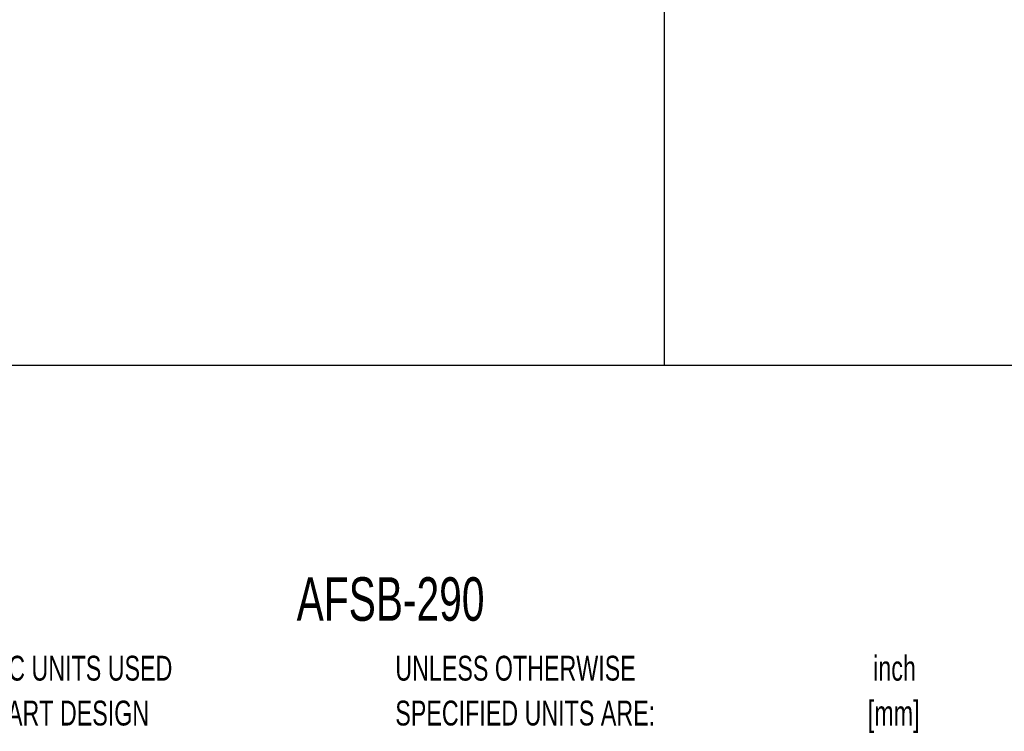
# Model space of a CAD drawing. Header units: inches. Extents: x 1 to 129, y 1 to 99.
# Tile 13 of 31: x 10.68 to 17.28, y 0.55 to 5.32. Entities that reach past the tile are written whole.
import ezdxf

# ---------------------------------------------------------------- set-up
doc = ezdxf.new("R2010")
doc.units = ezdxf.units.IN
doc.header["$LTSCALE"] = 2
doc.header["$MEASUREMENT"] = 0
doc.layers.add('TEXT', color=140, linetype='Continuous', lineweight=25)
doc.styles.add('SLDTEXTSTYLE0', font='TXT', dxfattribs={"width": 0.7})

# ---------------------------------------------------------------- blocks, each defined once
blk = doc.blocks.new('SW_NOTE_0')
at = {"layer": 'TEXT', "color": 0, "char_height": 0.16667, "attachment_point": 2, "style": 'SLDTEXTSTYLE0'}
for s, insert in [('inch', (0.25, 0.2148)), ('[mm]', (0.2444, -0.0861))]:
    blk.add_mtext(s, dxfattribs=dict(at, insert=insert))
blk = doc.blocks.new('SW_NOTE_0_1')
at = {"layer": 'TEXT', "color": 0, "char_height": 0.166667, "attachment_point": 1, "style": 'SLDTEXTSTYLE0'}
for s, insert in [('UNLESS OTHERWISE', (0, 0.2148)), ('SPECIFIED UNITS ARE:', (0, -0.0861))]:
    blk.add_mtext(s, dxfattribs=dict(at, insert=insert))
blk = doc.blocks.new('SW_NOTE_0_5')
at = {"layer": 'TEXT', "color": 0, "char_height": 0.166667, "attachment_point": 1, "style": 'SLDTEXTSTYLE0'}
for s, insert in [('METRIC UNITS USED', (0, 0.2148)), ('FOR PART DESIGN', (0, -0.0861))]:
    blk.add_mtext(s, dxfattribs=dict(at, insert=insert))

msp = doc.modelspace()

# ---------------------------------------------------------------- linework, layer by layer
at = {"layer": 'TEXT'}
for p, q in [((15, 6.6), (15, 3)), ((3, 3), (129, 3))]:
    msp.add_line(p, q, dxfattribs=at)

# ---------------------------------------------------------------- block references
for name, p in [('SW_NOTE_0', (16.2952, 0.8372)), ('SW_NOTE_0_5', (10.1164, 0.8374)), ('SW_NOTE_0_1', (13.1975, 0.8374))]:
    msp.add_blockref(name, p, dxfattribs=at)

# ---------------------------------------------------------------- texts
at = {"layer": 'TEXT', "insert": (12.536, 1.5784), "char_height": 0.29167, "attachment_point": 1, "style": 'SLDTEXTSTYLE0'}
msp.add_mtext('AFSB-290', dxfattribs=at)

doc.saveas('drawing.dxf')
